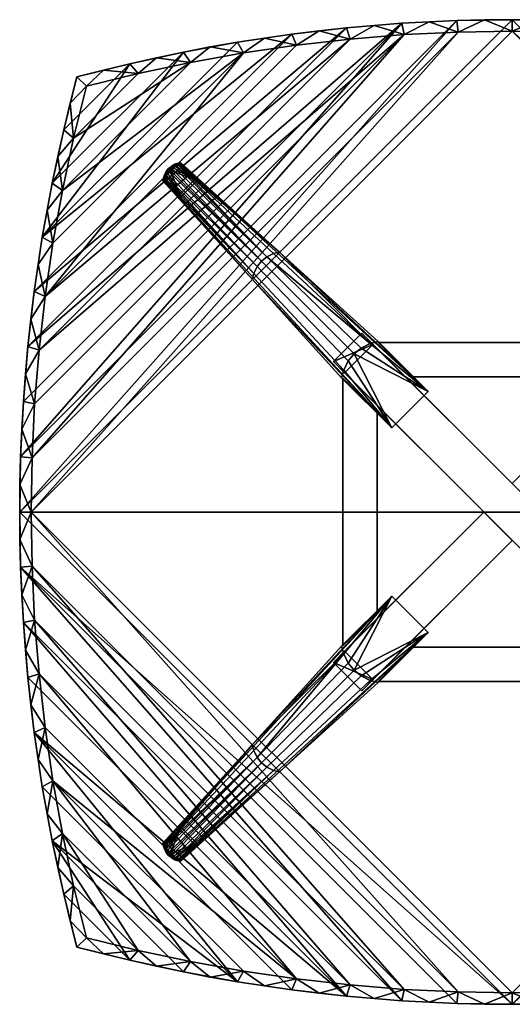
# Model space of a CAD drawing. Header units: millimetres. Extents: x -430 to 430, y -430 to 430.
# Tile 1 of 2: x -430 to 0, y -430 to 430. Entities that reach past the tile are written whole.
import ezdxf

# ---------------------------------------------------------------- set-up
doc = ezdxf.new("R2010")
doc.units = ezdxf.units.MM
doc.header["$MEASUREMENT"] = 0
for name, color, linetype in [('deska', 31, 'Continuous'), ('osy', 6, 'Continuous'), ('podnoz', 31, 'Continuous')]:
    doc.layers.add(name, color=color, linetype=linetype)

msp = doc.modelspace()

# ---------------------------------------------------------------- linework, layer by layer
at = {"layer": 'osy'}
msp.add_lwpolyline([(200, 0), (-200, 0)], dxfattribs=at)

# ---------------------------------------------------------------- meshes
at = {"layer": 'deska'}
mesh = msp.add_polyface(dxfattribs=at)
corners = [(-428.21, 72.44, 1092), (-419.23, 47.25, 1080), (-429.21, 48.31, 1092), (-429.8, 24.16, 1092), (-425.04, 120.6, 1092), (-416.94, 94.42, 1080), (-426.82, 96.54, 1092), (-430, 0, 1092), (-420, 0, 1080), (-422.86, 144.61, 1092), (-413.13, 141.44, 1080), (-420.3, 168.57, 1092), (-417.34, 192.46, 1092), (-407.81, 188.24, 1080), (-413.99, 216.27, 1092), (-429.8, -24.16, 1092), (-410.26, 239.99, 1092), (-400.99, 234.75, 1080), (-406.15, 263.62, 1092), (-392.7, 280.9, 1080), (-401.66, 287.14, 1092), (-382.97, 326.61, 1080), (-396.8, 310.55, 1092), (-391.57, 333.83, 1092), (-385.96, 356.99, 1092), (-401.66, 287.14, 1099), (-396.8, 310.55, 1092), (-401.66, 287.14, 1092), (-406.15, 263.62, 1092), (-391.57, 333.83, 1099), (-391.57, 333.83, 1092), (-410.26, 239.99, 1099), (-410.26, 239.99, 1092), (-413.99, 216.27, 1092), (-417.34, 192.46, 1099), (-417.34, 192.46, 1092), (-422.86, 144.61, 1099), (-420.3, 168.57, 1092), (-422.86, 144.61, 1092), (-425.04, 120.6, 1092), (-426.82, 96.54, 1099), (-426.82, 96.54, 1092), (-428.21, 72.44, 1092), (-429.21, 48.31, 1099), (-429.21, 48.31, 1092), (-430, 0, 1099), (-429.8, 24.16, 1092), (-430, 0, 1092), (-96.54, 426.82, 1099), (-426.82, 96.54, 1099), (-429.21, 48.31, 1099), (-422.86, 144.61, 1099), (-417.34, 192.46, 1099), (-144.62, 422.86, 1099), (-287.14, 401.66, 1099), (-401.66, 287.14, 1099), (-410.26, 239.99, 1099), (-192.46, 417.34, 1099), (-430, 0, 1099), (-48.31, 429.21, 1099), (0, 430, 1099), (-392.7, 280.9, 1080), (-234.75, 400.99, 1080), (-400.99, 234.75, 1080), (-407.81, 188.24, 1080), (-280.9, 392.7, 1080), (-382.97, 326.61, 1080), (-413.13, 141.44, 1080), (-94.42, 416.94, 1080), (-416.94, 94.42, 1080), (-141.44, 413.13, 1080), (-419.23, 47.25, 1080), (-47.25, 419.23, 1080), (-420, 0, 1080), (-188.24, 407.81, 1080), (0, 420, 1080)]
mesh.append_faces([[corners[k] for k in face] for face in [(0, 1, 2, 2), (2, 1, 3, 3), (4, 5, 6, 6), (6, 5, 0, 0), (7, 3, 8, 8), (9, 10, 4, 4), (1, 0, 5, 5), (10, 9, 11, 11), (11, 12, 13, 13), (12, 14, 13, 13), (5, 4, 10, 10), (8, 3, 1, 1), (8, 15, 7, 7), (14, 16, 17, 17), (13, 14, 17, 17), (16, 18, 17, 17), (19, 18, 20, 20), (19, 17, 18, 18), (10, 11, 13, 13), (21, 19, 22, 22), (20, 22, 19, 19), (23, 21, 22, 22), (24, 21, 23, 23), (25, 26, 27, 27), (25, 27, 28, 28), (26, 29, 30, 30), (31, 32, 33, 33), (34, 33, 35, 35), (36, 37, 38, 38), (36, 38, 39, 39), (37, 34, 35, 35), (32, 31, 28, 28), (40, 41, 42, 42), (43, 42, 44, 44), (45, 46, 47, 47), (46, 43, 44, 44), (41, 40, 39, 39), (29, 26, 25, 25), (25, 28, 31, 31), (34, 37, 36, 36), (36, 39, 40, 40), (31, 33, 34, 34), (43, 46, 45, 45), (40, 42, 43, 43), (48, 49, 50, 50), (49, 48, 51, 51), (52, 51, 53, 53), (54, 55, 56, 56), (56, 52, 57, 57), (58, 59, 50, 50), (48, 53, 51, 51), (50, 59, 48, 48), (60, 59, 58, 58), (61, 62, 63, 63), (62, 64, 63, 63), (65, 61, 66, 66), (67, 68, 69, 69), (70, 67, 64, 64), (71, 69, 68, 68), (71, 72, 73, 73), (68, 72, 71, 71), (74, 70, 64, 64), (75, 73, 72, 72)]])
mesh = msp.add_polyface(dxfattribs=at)
corners = [(310.55, 396.8, 1092), (326.61, 382.97, 1080), (280.9, 392.7, 1080), (333.83, 391.57, 1092), (263.62, 406.15, 1092), (287.14, 401.66, 1092), (234.75, 400.99, 1080), (216.27, 413.99, 1092), (188.24, 407.81, 1080), (239.99, 410.26, 1092), (168.57, 420.3, 1092), (141.44, 413.13, 1080), (192.46, 417.34, 1092), (144.62, 422.86, 1092), (72.44, 428.21, 1092), (94.42, 416.94, 1080), (47.25, 419.23, 1080), (120.6, 425.04, 1092), (96.54, 426.82, 1092), (48.31, 429.21, 1092), (0, 420, 1080), (24.16, 429.8, 1092), (0, 430, 1092), (287.14, 401.66, 1099), (310.55, 396.8, 1092), (287.14, 401.66, 1092), (263.62, 406.15, 1092), (333.83, 391.57, 1099), (333.83, 391.57, 1092), (239.99, 410.26, 1099), (239.99, 410.26, 1092), (216.27, 413.99, 1092), (192.46, 417.34, 1099), (192.46, 417.34, 1092), (144.62, 422.86, 1099), (168.57, 420.3, 1092), (144.62, 422.86, 1092), (120.6, 425.04, 1092), (96.54, 426.82, 1099), (96.54, 426.82, 1092), (72.44, 428.21, 1092), (48.31, 429.21, 1099), (48.31, 429.21, 1092), (0, 430, 1099), (24.16, 429.8, 1092), (0, 430, 1092), (-430, 0, 1099), (430, 0, 1099), (0, 430, 1099), (410.26, 239.99, 1099), (287.14, 401.66, 1099), (239.99, 410.26, 1099), (192.46, 417.34, 1099), (96.54, 426.82, 1099), (48.31, 429.21, 1099), (426.82, 96.54, 1099), (144.62, 422.86, 1099), (422.86, 144.61, 1099), (417.34, 192.46, 1099), (429.21, 48.31, 1099), (420, 0, 1080), (-420, 0, 1080), (0, 420, 1080), (94.42, 416.94, 1080), (416.94, 94.42, 1080), (47.25, 419.23, 1080), (141.44, 413.13, 1080), (188.24, 407.81, 1080), (413.13, 141.44, 1080), (280.9, 392.7, 1080), (400.99, 234.75, 1080), (234.75, 400.99, 1080), (326.61, 382.97, 1080), (392.7, 280.9, 1080), (407.81, 188.24, 1080), (419.23, 47.25, 1080)]
mesh.append_faces([[corners[k] for k in face] for face in [(0, 1, 2, 2), (3, 1, 0, 0), (2, 4, 5, 5), (6, 4, 2, 2), (7, 6, 8, 8), (4, 6, 9, 9), (10, 8, 11, 11), (0, 2, 5, 5), (9, 6, 7, 7), (8, 10, 12, 12), (11, 13, 10, 10), (14, 15, 16, 16), (17, 13, 11, 11), (17, 11, 15, 15), (18, 15, 14, 14), (19, 14, 16, 16), (20, 21, 16, 16), (21, 19, 16, 16), (17, 15, 18, 18), (22, 21, 20, 20), (12, 7, 8, 8), (23, 24, 25, 25), (23, 25, 26, 26), (24, 27, 28, 28), (29, 30, 31, 31), (32, 31, 33, 33), (34, 35, 36, 36), (34, 36, 37, 37), (35, 32, 33, 33), (30, 29, 26, 26), (38, 39, 40, 40), (41, 40, 42, 42), (43, 44, 45, 45), (44, 41, 42, 42), (39, 38, 37, 37), (27, 24, 23, 23), (23, 26, 29, 29), (32, 35, 34, 34), (34, 37, 38, 38), (29, 31, 32, 32), (41, 44, 43, 43), (38, 40, 41, 41), (46, 47, 48, 48), (49, 50, 51, 51), (51, 52, 49, 49), (53, 54, 55, 55), (53, 55, 56, 56), (56, 57, 52, 52), (47, 54, 48, 48), (57, 58, 52, 52), (54, 59, 55, 55), (54, 47, 59, 59), (60, 61, 62, 62), (63, 64, 65, 65), (66, 64, 63, 63), (66, 67, 68, 68), (69, 70, 71, 71), (72, 73, 69, 69), (71, 70, 67, 67), (70, 74, 67, 67), (75, 65, 64, 64), (60, 62, 75, 75), (75, 62, 65, 65)]])
mesh = msp.add_polyface(dxfattribs=at)
corners = [(-385.96, 356.99, 1092), (-380, 380, 1092), (-371.83, 371.82, 1080), (-382.97, 326.61, 1080), (-310.55, 396.8, 1092), (-326.61, 382.97, 1080), (-333.83, 391.57, 1092), (-280.9, 392.7, 1080), (-356.99, 385.96, 1092), (-380, 380, 1092), (-371.83, 371.82, 1080), (-263.62, 406.15, 1092), (-234.75, 400.99, 1080), (-188.24, 407.81, 1080), (-216.27, 413.99, 1092), (-239.99, 410.26, 1092), (-287.14, 401.66, 1092), (-47.25, 419.23, 1080), (-94.42, 416.94, 1080), (-72.44, 428.21, 1092), (-141.44, 413.13, 1080), (-120.6, 425.04, 1092), (-192.46, 417.34, 1092), (-168.57, 420.3, 1092), (-24.16, 429.8, 1092), (0, 420, 1080), (-48.31, 429.21, 1092), (-96.54, 426.82, 1092), (-144.62, 422.86, 1092), (0, 430, 1092), (-380, 380, 1099), (-380, 380, 1092), (-385.96, 356.99, 1092), (-391.57, 333.83, 1099), (-391.57, 333.83, 1092), (0, 430, 1099), (0, 430, 1092), (-24.16, 429.8, 1092), (-48.31, 429.21, 1099), (-48.31, 429.21, 1092), (-72.44, 428.21, 1092), (-96.54, 426.82, 1099), (-96.54, 426.82, 1092), (-144.62, 422.86, 1099), (-120.6, 425.04, 1092), (-144.62, 422.86, 1092), (-192.46, 417.34, 1099), (-168.57, 420.3, 1092), (-192.46, 417.34, 1092), (-239.99, 410.26, 1099), (-216.27, 413.99, 1092), (-239.99, 410.26, 1092), (-263.62, 406.15, 1092), (-287.14, 401.66, 1099), (-287.14, 401.66, 1092), (-310.55, 396.8, 1092), (-333.83, 391.57, 1099), (-333.83, 391.57, 1092), (-380, 380, 1099), (-356.99, 385.96, 1092), (-380, 380, 1092), (-391.57, 333.83, 1099), (-401.66, 287.14, 1099), (-333.83, 391.57, 1099), (-287.14, 401.66, 1099), (-410.26, 239.99, 1099), (-239.99, 410.26, 1099), (-380, 380, 1099), (-192.46, 417.34, 1099), (-417.34, 192.46, 1099), (-144.62, 422.86, 1099), (-326.61, 382.97, 1080), (-382.97, 326.61, 1080), (-371.83, 371.82, 1080), (-413.13, 141.44, 1080), (-141.44, 413.13, 1080), (-94.42, 416.94, 1080), (-392.7, 280.9, 1080), (-280.9, 392.7, 1080), (-234.75, 400.99, 1080), (-407.81, 188.24, 1080), (-188.24, 407.81, 1080)]
mesh.append_faces([[corners[k] for k in face] for face in [(0, 1, 2, 2), (0, 2, 3, 3), (4, 5, 6, 6), (7, 5, 4, 4), (8, 6, 5, 5), (9, 8, 10, 10), (5, 10, 8, 8), (11, 12, 7, 7), (13, 12, 14, 14), (14, 12, 15, 15), (4, 16, 7, 7), (16, 11, 7, 7), (11, 15, 12, 12), (17, 18, 19, 19), (18, 20, 21, 21), (13, 14, 22, 22), (23, 13, 22, 22), (23, 20, 13, 13), (24, 25, 17, 17), (17, 19, 26, 26), (27, 19, 18, 18), (28, 20, 23, 23), (21, 20, 28, 28), (18, 21, 27, 27), (24, 17, 26, 26), (24, 29, 25, 25), (30, 31, 32, 32), (33, 32, 34, 34), (30, 32, 33, 33), (35, 36, 37, 37), (38, 39, 40, 40), (41, 40, 42, 42), (43, 44, 45, 45), (46, 47, 48, 48), (47, 43, 45, 45), (44, 41, 42, 42), (39, 38, 37, 37), (35, 37, 38, 38), (41, 44, 43, 43), (43, 47, 46, 46), (38, 40, 41, 41), (49, 50, 51, 51), (49, 51, 52, 52), (53, 54, 55, 55), (56, 55, 57, 57), (54, 53, 52, 52), (49, 52, 53, 53), (53, 55, 56, 56), (58, 59, 60, 60), (56, 57, 59, 58), (46, 50, 49, 49), (50, 46, 48, 48), (61, 62, 63, 63), (62, 64, 63, 63), (65, 66, 64, 64), (63, 67, 61, 61), (66, 65, 68, 68), (68, 69, 70, 70), (71, 72, 73, 73), (74, 75, 76, 76), (77, 78, 79, 79), (80, 79, 81, 81), (71, 78, 72, 72)]])
mesh = msp.add_polyface(dxfattribs=at)
corners = [(-425.04, -120.6, 1092), (-426.82, -96.54, 1092), (-416.94, -94.42, 1080), (-428.21, -72.44, 1092), (-429.21, -48.31, 1092), (-429.8, -24.16, 1092), (-419.23, -47.25, 1080), (-413.13, -141.44, 1080), (-422.86, -144.61, 1092), (-420.3, -168.57, 1092), (-407.81, -188.24, 1080), (-417.34, -192.46, 1092), (-413.99, -216.27, 1092), (-420, 0, 1080), (-406.15, -263.62, 1092), (-400.99, -234.75, 1080), (-392.7, -280.9, 1080), (-401.66, -287.14, 1092), (-410.26, -239.99, 1092), (-396.8, -310.55, 1092), (-371.83, -371.82, 1080), (-380, -380, 1092), (-385.96, -356.99, 1092), (-382.97, -326.61, 1080), (-391.57, -333.83, 1092), (-356.99, -385.96, 1092), (-326.61, -382.97, 1080), (-333.83, -391.57, 1092), (-380, -380, 1092), (-371.83, -371.82, 1080), (-380, -380, 1099), (-380, -380, 1092), (-356.99, -385.96, 1092), (-333.83, -391.57, 1099), (-333.83, -391.57, 1092), (-430, 0, 1099), (-430, 0, 1092), (-429.8, -24.16, 1092), (-429.21, -48.31, 1099), (-429.21, -48.31, 1092), (-428.21, -72.44, 1092), (-426.82, -96.54, 1099), (-426.82, -96.54, 1092), (-422.86, -144.61, 1099), (-425.04, -120.6, 1092), (-422.86, -144.61, 1092), (-417.34, -192.46, 1099), (-420.3, -168.57, 1092), (-417.34, -192.46, 1092), (-410.26, -239.99, 1099), (-413.99, -216.27, 1092), (-410.26, -239.99, 1092), (-406.15, -263.62, 1092), (-401.66, -287.14, 1099), (-401.66, -287.14, 1092), (-396.8, -310.55, 1092), (-391.57, -333.83, 1099), (-391.57, -333.83, 1092), (-380, -380, 1099), (-385.96, -356.99, 1092), (-380, -380, 1092), (-333.83, -391.57, 1099), (-401.66, -287.14, 1099), (-391.57, -333.83, 1099), (-426.82, -96.54, 1099), (-96.54, -426.82, 1099), (-429.21, -48.31, 1099), (-144.62, -422.86, 1099), (-422.86, -144.61, 1099), (-417.34, -192.46, 1099), (-380, -380, 1099), (-416.94, -94.42, 1080), (-141.44, -413.13, 1080), (-413.13, -141.44, 1080), (-188.24, -407.81, 1080), (-400.99, -234.75, 1080), (-407.81, -188.24, 1080), (-280.9, -392.7, 1080), (-392.7, -280.9, 1080), (-326.61, -382.97, 1080), (-382.97, -326.61, 1080), (-371.83, -371.82, 1080)]
mesh.append_faces([[corners[k] for k in face] for face in [(0, 1, 2, 2), (2, 1, 3, 3), (4, 5, 6, 6), (4, 6, 3, 3), (0, 7, 8, 8), (9, 7, 10, 10), (9, 10, 11, 11), (2, 3, 6, 6), (7, 0, 2, 2), (10, 12, 11, 11), (7, 9, 8, 8), (13, 6, 5, 5), (14, 15, 16, 16), (14, 16, 17, 17), (12, 10, 15, 15), (14, 18, 15, 15), (16, 19, 17, 17), (20, 21, 22, 22), (23, 20, 22, 22), (19, 16, 23, 23), (22, 24, 23, 23), (24, 19, 23, 23), (15, 18, 12, 12), (25, 26, 27, 27), (25, 28, 29, 29), (25, 29, 26, 26), (30, 31, 32, 32), (33, 32, 34, 34), (30, 32, 33, 33), (35, 36, 37, 37), (38, 39, 40, 40), (41, 40, 42, 42), (43, 44, 45, 45), (46, 47, 48, 48), (47, 43, 45, 45), (44, 41, 42, 42), (39, 38, 37, 37), (35, 37, 38, 38), (41, 44, 43, 43), (43, 47, 46, 46), (38, 40, 41, 41), (49, 50, 51, 51), (49, 51, 52, 52), (53, 54, 55, 55), (56, 55, 57, 57), (54, 53, 52, 52), (49, 52, 53, 53), (53, 55, 56, 56), (58, 59, 60, 60), (59, 58, 56, 56), (59, 56, 57, 57), (46, 50, 49, 49), (50, 46, 48, 48), (61, 62, 63, 63), (64, 65, 66, 66), (67, 68, 69, 69), (68, 67, 64, 64), (61, 63, 70, 70), (71, 72, 73, 73), (74, 75, 76, 76), (75, 77, 78, 78), (78, 79, 80, 80), (79, 81, 80, 80)]])
mesh = msp.add_polyface(dxfattribs=at)
corners = [(-48.31, -429.21, 1092), (-72.44, -428.21, 1092), (-47.25, -419.23, 1080), (-24.16, -429.8, 1092), (-96.54, -426.82, 1092), (-94.42, -416.94, 1080), (-120.6, -425.04, 1092), (0, -420, 1080), (0, -430, 1092), (-144.62, -422.86, 1092), (-141.44, -413.13, 1080), (-168.57, -420.3, 1092), (-188.24, -407.81, 1080), (-192.46, -417.34, 1092), (-216.27, -413.99, 1092), (-239.99, -410.26, 1092), (-234.75, -400.99, 1080), (-263.62, -406.15, 1092), (-280.9, -392.7, 1080), (-287.14, -401.66, 1092), (-326.61, -382.97, 1080), (-310.55, -396.8, 1092), (-333.83, -391.57, 1092), (-287.14, -401.66, 1099), (-310.55, -396.8, 1092), (-287.14, -401.66, 1092), (-263.62, -406.15, 1092), (-333.83, -391.57, 1099), (-333.83, -391.57, 1092), (-239.99, -410.26, 1099), (-239.99, -410.26, 1092), (-216.27, -413.99, 1092), (-192.46, -417.34, 1099), (-192.46, -417.34, 1092), (-144.62, -422.86, 1099), (-168.57, -420.3, 1092), (-144.62, -422.86, 1092), (-120.6, -425.04, 1092), (-96.54, -426.82, 1099), (-96.54, -426.82, 1092), (-72.44, -428.21, 1092), (-48.31, -429.21, 1099), (-48.31, -429.21, 1092), (0, -430, 1099), (-24.16, -429.8, 1092), (0, -430, 1092), (-417.34, -192.46, 1099), (-410.26, -239.99, 1099), (-239.99, -410.26, 1099), (-401.66, -287.14, 1099), (-429.21, -48.31, 1099), (-96.54, -426.82, 1099), (-48.31, -429.21, 1099), (0, -430, 1099), (-426.82, -96.54, 1099), (-144.62, -422.86, 1099), (-287.14, -401.66, 1099), (-192.46, -417.34, 1099), (-333.83, -391.57, 1099), (-430, 0, 1099), (430, 0, 1099), (-94.42, -416.94, 1080), (-416.94, -94.42, 1080), (-419.23, -47.25, 1080), (-407.81, -188.24, 1080), (-413.13, -141.44, 1080), (-188.24, -407.81, 1080), (-420, 0, 1080), (-47.25, -419.23, 1080), (-392.7, -280.9, 1080), (-280.9, -392.7, 1080), (-326.61, -382.97, 1080), (-400.99, -234.75, 1080), (-234.75, -400.99, 1080), (-141.44, -413.13, 1080), (0, -420, 1080)]
mesh.append_faces([[corners[k] for k in face] for face in [(0, 1, 2, 2), (0, 2, 3, 3), (4, 5, 1, 1), (5, 4, 6, 6), (7, 8, 3, 3), (9, 10, 6, 6), (2, 1, 5, 5), (10, 9, 11, 11), (12, 11, 13, 13), (14, 12, 13, 13), (5, 6, 10, 10), (7, 3, 2, 2), (14, 15, 16, 16), (12, 14, 16, 16), (15, 17, 16, 16), (18, 17, 19, 19), (18, 16, 17, 17), (10, 11, 12, 12), (20, 18, 21, 21), (19, 21, 18, 18), (22, 20, 21, 21), (23, 24, 25, 25), (23, 25, 26, 26), (24, 27, 28, 28), (29, 30, 31, 31), (32, 31, 33, 33), (34, 35, 36, 36), (34, 36, 37, 37), (35, 32, 33, 33), (30, 29, 26, 26), (38, 39, 40, 40), (41, 40, 42, 42), (43, 44, 45, 45), (44, 41, 42, 42), (39, 38, 37, 37), (27, 24, 23, 23), (23, 26, 29, 29), (32, 35, 34, 34), (34, 37, 38, 38), (29, 31, 32, 32), (41, 44, 43, 43), (38, 40, 41, 41), (46, 47, 48, 48), (47, 49, 48, 48), (50, 51, 52, 52), (52, 53, 50, 50), (54, 55, 51, 51), (49, 56, 48, 48), (57, 55, 46, 46), (46, 48, 57, 57), (49, 58, 56, 56), (59, 50, 53, 53), (60, 59, 53, 53), (61, 62, 63, 63), (64, 65, 66, 66), (63, 67, 68, 68), (69, 70, 71, 71), (72, 73, 70, 70), (72, 66, 73, 73), (62, 61, 74, 74), (65, 74, 66, 66), (68, 61, 63, 63), (75, 68, 67, 67)]])
mesh = msp.add_polyface(dxfattribs=at)
corners = [(72.44, -428.21, 1092), (94.42, -416.94, 1080), (96.54, -426.82, 1092), (120.6, -425.04, 1092), (48.31, -429.21, 1092), (47.25, -419.23, 1080), (24.16, -429.8, 1092), (141.44, -413.13, 1080), (144.62, -422.86, 1092), (168.57, -420.3, 1092), (188.24, -407.81, 1080), (192.46, -417.34, 1092), (216.27, -413.99, 1092), (0, -420, 1080), (0, -430, 1092), (263.62, -406.15, 1092), (234.75, -400.99, 1080), (280.9, -392.7, 1080), (287.14, -401.66, 1092), (239.99, -410.26, 1092), (310.55, -396.8, 1092), (326.61, -382.97, 1080), (356.99, -385.96, 1092), (333.83, -391.57, 1092), (0, -430, 1099), (0, -430, 1092), (24.16, -429.8, 1092), (48.31, -429.21, 1099), (48.31, -429.21, 1092), (72.44, -428.21, 1092), (96.54, -426.82, 1099), (96.54, -426.82, 1092), (144.62, -422.86, 1099), (120.6, -425.04, 1092), (144.62, -422.86, 1092), (192.46, -417.34, 1099), (168.57, -420.3, 1092), (192.46, -417.34, 1092), (239.99, -410.26, 1099), (216.27, -413.99, 1092), (239.99, -410.26, 1092), (263.62, -406.15, 1092), (287.14, -401.66, 1099), (287.14, -401.66, 1092), (310.55, -396.8, 1092), (333.83, -391.57, 1099), (333.83, -391.57, 1092), (356.99, -385.96, 1092), (48.31, -429.21, 1099), (96.54, -426.82, 1099), (429.21, -48.31, 1099), (422.86, -144.61, 1099), (144.62, -422.86, 1099), (192.46, -417.34, 1099), (239.99, -410.26, 1099), (287.14, -401.66, 1099), (410.26, -239.99, 1099), (391.57, -333.83, 1099), (333.83, -391.57, 1099), (0, -430, 1099), (430, 0, 1099), (426.82, -96.54, 1099), (401.66, -287.14, 1099), (-420, 0, 1080), (420, 0, 1080), (0, -420, 1080), (400.99, -234.75, 1080), (280.9, -392.7, 1080), (234.75, -400.99, 1080), (188.24, -407.81, 1080), (47.25, -419.23, 1080), (416.94, -94.42, 1080), (94.42, -416.94, 1080), (141.44, -413.13, 1080), (413.13, -141.44, 1080), (407.81, -188.24, 1080), (419.23, -47.25, 1080)]
mesh.append_faces([[corners[k] for k in face] for face in [(0, 1, 2, 2), (1, 3, 2, 2), (0, 4, 5, 5), (5, 4, 6, 6), (7, 8, 3, 3), (9, 7, 10, 10), (9, 10, 11, 11), (1, 0, 5, 5), (7, 3, 1, 1), (10, 12, 11, 11), (7, 9, 8, 8), (13, 5, 6, 6), (13, 6, 14, 14), (15, 16, 17, 17), (15, 17, 18, 18), (12, 10, 16, 16), (15, 19, 16, 16), (17, 20, 18, 18), (20, 17, 21, 21), (22, 23, 21, 21), (23, 20, 21, 21), (16, 19, 12, 12), (24, 25, 26, 26), (27, 28, 29, 29), (30, 29, 31, 31), (32, 33, 34, 34), (35, 36, 37, 37), (36, 32, 34, 34), (33, 30, 31, 31), (28, 27, 26, 26), (24, 26, 27, 27), (30, 33, 32, 32), (32, 36, 35, 35), (27, 29, 30, 30), (38, 39, 40, 40), (38, 40, 41, 41), (42, 43, 44, 44), (45, 44, 46, 46), (43, 42, 41, 41), (38, 41, 42, 42), (42, 44, 45, 45), (47, 45, 46, 46), (35, 37, 39, 38), (48, 49, 50, 50), (51, 49, 52, 52), (51, 52, 53, 53), (54, 55, 56, 56), (57, 55, 58, 58), (53, 54, 56, 56), (59, 50, 60, 60), (49, 51, 61, 61), (57, 62, 55, 55), (50, 59, 48, 48), (63, 64, 65, 65), (66, 67, 68, 68), (68, 69, 66, 66), (70, 71, 72, 72), (73, 72, 74, 74), (75, 69, 73, 73), (64, 70, 65, 65), (72, 71, 74, 74), (70, 76, 71, 71), (70, 64, 76, 76)]])
at = {"layer": 'podnoz'}
mesh = msp.add_polyface(dxfattribs=at)
corners = [(-277.36, 290.09), (-298.57, 298.58), (-296.04, 300.62), (-300.62, 296.04), (-290.09, 277.36), (-293.9, 301.77), (-290.11, 302.84), (-302.84, 290.11), (-301.77, 293.9), (-291.12, 304.69, 2), (-294.01, 302.8, 1), (-292.82, 304.28, 2), (-296.88, 302.46, 2), (-294.48, 303.69, 2), (-299.28, 299.28, 1), (-299.99, 299.99, 2), (-298.5, 301.31, 2), (-296.43, 301.56, 1), (-289.75, 303.89, 1), (-289.38, 304.94, 2), (-301.55, 296.43, 1), (-302.46, 296.87, 2), (-301.31, 298.5, 2), (-302.8, 294.01, 1), (-304.28, 292.82, 2), (-303.69, 294.48, 2), (-304.69, 291.12, 2), (-303.89, 289.74, 1), (-304.94, 289.38, 2), (-290.11, 302.84), (-293.9, 301.77), (-296.04, 300.62), (-298.57, 298.58), (-301.77, 293.9), (-302.84, 290.11), (-300.62, 296.04), (-303.89, 289.74, 1), (-302.84, 290.11), (-290.09, 277.36), (-304.94, 289.38, 2), (-290.09, 274.53, 2), (-289.75, 303.89, 1), (-277.36, 290.09), (-290.11, 302.84), (-274.53, 290.09, 2), (-289.38, 304.94, 2), (-290.09, 277.36), (-277.36, 290.09), (-274.53, 290.09, 2), (-290.09, 274.53, 2), (-291.12, 304.69, 2), (-292.82, 304.28, 2), (-203.31, 227, 541), (-304.69, 291.12, 2), (-225.72, 208.41, 541), (-304.28, 292.82, 2), (-222.79, 214.4, 541), (-302.46, 296.87, 2), (-303.69, 294.48, 2), (-226.99, 203.31, 541), (-304.94, 289.38, 2), (-289.38, 304.94, 2), (-203.31, 227, 541), (-274.53, 290.09, 2), (-289.38, 304.94, 2), (-214.4, 222.79, 541), (-208.43, 225.74, 540.9)]
mesh.append_faces([[corners[k] for k in face] for face in [(0, 1, 2, 2), (3, 1, 4, 4), (0, 5, 6, 6), (0, 4, 1, 1), (7, 8, 4, 4), (4, 8, 3, 3), (5, 0, 2, 2), (9, 10, 11, 11), (10, 12, 13, 13), (10, 13, 11, 11), (14, 15, 16, 16), (12, 17, 16, 16), (18, 9, 19, 19), (20, 21, 22, 22), (23, 24, 25, 25), (25, 21, 20, 23), (24, 23, 26, 26), (26, 27, 28, 28), (15, 14, 22, 22), (9, 18, 10, 10), (10, 18, 29, 30), (17, 10, 30, 31), (12, 10, 17, 17), (14, 17, 31, 32), (16, 17, 14, 14), (26, 23, 27, 27), (27, 23, 33, 34), (23, 20, 35, 33), (32, 35, 20, 14), (22, 14, 20, 20), (36, 37, 38, 38), (39, 36, 40, 40), (38, 40, 36, 36), (41, 42, 43, 43), (44, 41, 45, 45), (42, 41, 44, 44), (46, 47, 48, 49), (50, 51, 52, 52), (53, 54, 55, 55), (56, 57, 58, 58), (59, 53, 60, 60), (61, 50, 52, 52), (62, 63, 64, 64), (65, 66, 51, 51)]])
mesh = msp.add_polyface(dxfattribs=at)
corners = [(-156.11, 131.36, 776), (-146.44, 121.69, 830), (-121.69, 146.44, 830), (-131.36, 156.11, 776), (121.69, -146.44, 830), (-146.44, 121.69, 830), (-156.11, 131.36, 776), (131.36, -156.11, 776), (-146.44, 121.69, 830), (121.69, -146.44, 830), (146.44, -121.69, 830), (-121.69, 146.44, 830), (-156.11, 131.36, 776), (-131.36, 156.11, 776), (156.11, -131.36, 776), (131.36, -156.11, 776), (-87, 118, 1026), (-116.18, 148, 1080), (-117, 148, 1026), (-86.18, 118, 1080), (-118, 86.99, 1026), (-148, 116.99, 1026), (-148, 116.18, 1080), (-118, 86.18, 1080), (-148, -116.18, 1080), (-148, 116.18, 1080), (-148, 116.99, 1026), (-148, -116.99, 1026), (-118, -86.99, 1026), (-118, 86.99, 1026), (-118, 86.18, 1080), (-118, -86.18, 1080), (-118, 86.18, 1080), (-148, 116.18, 1080), (-148, -116.18, 1080), (-118, -86.18, 1080), (-118, 86.99, 1026), (-118, -86.99, 1026), (-148, -116.99, 1026), (-148, 116.99, 1026), (-73.39, 105.21, 1080), (-131.93, 143.13, 1080), (-138.09, 138.09, 1080), (-143.13, 131.93, 1080), (-105.21, 73.39, 1080), (-117.23, 149.05, 1080), (-124, 147.17, 1080), (-149.05, 117.23, 1080), (-147.17, 124, 1080), (-203.31, 227, 541), (-124, 147.17, 1080), (-117.23, 149.05, 1080), (-131.93, 143.13, 1080), (-214.4, 222.79, 541), (-219.04, 219.04, 541), (-138.09, 138.09, 1080), (-149.05, 117.23, 1080), (-147.17, 124, 1080), (-225.72, 208.41, 541), (-226.99, 203.31, 541), (-143.13, 131.93, 1080), (-222.79, 214.4, 541), (-301.31, 298.5, 2), (-302.46, 296.87, 2), (-303.69, 294.48, 2), (-296.88, 302.46, 2), (-298.5, 301.31, 2), (-294.48, 303.69, 2), (-292.82, 304.28, 2), (-299.99, 299.99, 2), (-304.69, 291.12, 2), (-304.28, 292.82, 2), (-226.99, 203.31, 541), (-304.94, 289.38, 2), (-290.09, 274.53, 2), (-149.05, 117.23, 1080), (-105.21, 73.39, 1080), (-73.39, 105.21, 1080), (-203.31, 227, 541), (-117.23, 149.05, 1080), (-274.53, 290.09, 2), (-290.09, 274.53, 2), (-274.53, 290.09, 2), (-73.39, 105.21, 1080), (-105.21, 73.39, 1080), (-208.43, 225.74, 540.9)]
mesh.append_faces([[corners[k] for k in face] for face in [(0, 1, 2, 2), (2, 3, 0, 0), (4, 5, 6, 7), (8, 9, 10, 11), (12, 13, 14, 15), (16, 17, 18, 18), (17, 16, 19, 19), (20, 21, 22, 22), (22, 23, 20, 20), (24, 25, 26, 27), (28, 29, 30, 31), (32, 33, 34, 35), (36, 37, 38, 39), (40, 41, 42, 42), (43, 44, 42, 42), (40, 45, 46, 46), (40, 42, 44, 44), (47, 44, 48, 48), (44, 43, 48, 48), (46, 41, 40, 40), (49, 50, 51, 51), (52, 50, 53, 53), (53, 54, 55, 52), (56, 57, 58, 59), (57, 60, 61, 58), (54, 61, 60, 55), (61, 54, 62, 63), (64, 58, 61, 61), (54, 53, 65, 66), (67, 65, 53, 53), (68, 67, 53, 53), (69, 62, 54, 54), (66, 69, 54, 54), (58, 70, 59, 59), (64, 71, 58, 58), (72, 73, 74, 74), (75, 72, 76, 76), (74, 76, 72, 72), (77, 78, 79, 79), (80, 78, 77, 77), (81, 82, 83, 84), (49, 85, 50, 50), (49, 68, 85, 85), (53, 50, 85, 85)]])
mesh = msp.add_polyface(dxfattribs=at)
corners = [(146.44, 121.69, 830), (156.11, 131.36, 776), (131.36, 156.11, 776), (121.69, 146.44, 830), (0, 24.75, 830), (121.69, 146.44, 830), (131.36, 156.11, 776), (0, 24.75, 776), (24.75, 0, 776), (0, 24.75, 776), (131.36, 156.11, 776), (156.11, 131.36, 776), (24.75, 0, 776), (156.11, 131.36, 776), (146.44, 121.69, 830), (24.75, 0, 830), (24.75, 0, 830), (146.44, 121.69, 830), (121.69, 146.44, 830), (0, 24.75, 830), (117, 148, 1026), (116.18, 148, 1080), (86.18, 118, 1080), (87, 118, 1026), (116.18, 148, 1080), (117, 148, 1026), (-117, 148, 1026), (-116.18, 148, 1080), (87, 118, 1026), (86.18, 118, 1080), (-86.18, 118, 1080), (-87, 118, 1026), (-86.18, 118, 1080), (86.18, 118, 1080), (116.18, 148, 1080), (-116.18, 148, 1080), (-87, 118, 1026), (-117, 148, 1026), (117, 148, 1026), (87, 118, 1026), (118, 86.99, 1026), (148, 116.18, 1080), (148, 116.99, 1026), (118, 86.18, 1080), (105.21, 73.39, 1080), (143.13, 131.93, 1080), (138.09, 138.09, 1080), (131.93, 143.13, 1080), (73.39, 105.21, 1080), (149.05, 117.23, 1080), (147.17, 124, 1080), (117.23, 149.05, 1080), (124, 147.17, 1080), (227, 203.31, 541), (147.17, 124, 1080), (149.05, 117.23, 1080), (143.13, 131.93, 1080), (222.79, 214.4, 541), (219.04, 219.04, 541), (138.09, 138.09, 1080), (117.23, 149.05, 1080), (124, 147.17, 1080), (208.41, 225.72, 541), (203.31, 226.99, 541), (131.93, 143.13, 1080), (214.4, 222.79, 541), (298.5, 301.31, 2), (296.87, 302.46, 2), (294.48, 303.69, 2), (302.46, 296.88, 2), (301.31, 298.5, 2), (303.69, 294.48, 2), (304.28, 292.82, 2), (299.99, 299.99, 2), (291.12, 304.69, 2), (292.82, 304.28, 2), (203.31, 226.99, 541), (289.38, 304.94, 2), (274.53, 290.09, 2), (117.23, 149.05, 1080), (73.39, 105.21, 1080), (105.21, 73.39, 1080), (227, 203.31, 541), (149.05, 117.23, 1080), (290.09, 274.53, 2), (274.53, 290.09, 2), (290.09, 274.53, 2), (105.21, 73.39, 1080), (73.39, 105.21, 1080), (225.74, 208.43, 540.9)]
mesh.append_faces([[corners[k] for k in face] for face in [(0, 1, 2, 2), (2, 3, 0, 0), (4, 5, 6, 7), (8, 9, 10, 11), (12, 13, 14, 15), (16, 17, 18, 19), (20, 21, 22, 23), (24, 25, 26, 27), (28, 29, 30, 31), (32, 33, 34, 35), (36, 37, 38, 39), (40, 41, 42, 42), (41, 40, 43, 43), (44, 45, 46, 46), (47, 48, 46, 46), (44, 49, 50, 50), (44, 46, 48, 48), (51, 48, 52, 52), (48, 47, 52, 52), (50, 45, 44, 44), (53, 54, 55, 55), (56, 54, 57, 57), (57, 58, 59, 56), (60, 61, 62, 63), (61, 64, 65, 62), (58, 65, 64, 59), (65, 58, 66, 67), (68, 62, 65, 65), (58, 57, 69, 70), (71, 69, 57, 57), (72, 71, 57, 57), (73, 66, 58, 58), (70, 73, 58, 58), (62, 74, 63, 63), (68, 75, 62, 62), (76, 77, 78, 78), (79, 76, 80, 80), (78, 80, 76, 76), (81, 82, 83, 83), (84, 82, 81, 81), (85, 86, 87, 88), (53, 89, 54, 54), (53, 72, 89, 89), (57, 54, 89, 89)]])
mesh = msp.add_polyface(dxfattribs=at)
corners = [(73.39, -105.21, 1080), (131.93, -143.13, 1080), (138.09, -138.09, 1080), (143.13, -131.93, 1080), (105.21, -73.39, 1080), (117.23, -149.05, 1080), (124, -147.17, 1080), (149.05, -117.23, 1080), (147.17, -124, 1080), (203.31, -227, 541), (124, -147.17, 1080), (117.23, -149.05, 1080), (131.93, -143.13, 1080), (214.4, -222.79, 541), (219.04, -219.04, 541), (138.09, -138.09, 1080), (149.05, -117.23, 1080), (147.17, -124, 1080), (225.72, -208.41, 541), (226.99, -203.31, 541), (143.13, -131.93, 1080), (222.79, -214.4, 541), (301.31, -298.5, 2), (302.46, -296.87, 2), (303.69, -294.48, 2), (296.88, -302.46, 2), (298.5, -301.31, 2), (294.48, -303.69, 2), (292.82, -304.28, 2), (299.99, -299.99, 2), (304.69, -291.12, 2), (304.28, -292.82, 2), (226.99, -203.31, 541), (304.94, -289.38, 2), (290.09, -274.53, 2), (149.05, -117.23, 1080), (105.21, -73.39, 1080), (73.39, -105.21, 1080), (203.31, -227, 541), (117.23, -149.05, 1080), (274.53, -290.09, 2), (290.09, -274.53, 2), (274.53, -290.09, 2), (73.39, -105.21, 1080), (105.21, -73.39, 1080), (208.43, -225.74, 540.9), (0, 24.75, 776), (24.75, 0, 776), (24.75, 0, 830), (0, 24.75, 830), (121.69, -146.44, 830), (131.36, -156.11, 776), (156.11, -131.36, 776), (146.44, -121.69, 830), (156.11, -131.36, 776), (-131.36, 156.11, 776), (-121.69, 146.44, 830), (146.44, -121.69, 830), (117, -148, 1026), (87, -118, 1026), (86.18, -118, 1080), (116.18, -148, 1080), (-86.18, -118, 1080), (-116.18, -148, 1080), (116.18, -148, 1080), (86.18, -118, 1080), (-87, -118, 1026), (87, -118, 1026), (117, -148, 1026), (-117, -148, 1026), (148, -116.99, 1026), (148, -116.18, 1080), (118, -86.18, 1080), (118, -86.99, 1026), (148, -116.18, 1080), (148, -116.99, 1026), (148, 116.99, 1026), (148, 116.18, 1080), (118, -86.99, 1026), (118, -86.18, 1080), (118, 86.18, 1080), (118, 86.99, 1026), (118, 86.18, 1080), (118, -86.18, 1080), (148, -116.18, 1080), (148, 116.18, 1080), (118, 86.99, 1026), (148, 116.99, 1026), (148, -116.99, 1026), (118, -86.99, 1026)]
mesh.append_faces([[corners[k] for k in face] for face in [(0, 1, 2, 2), (3, 4, 2, 2), (0, 5, 6, 6), (0, 2, 4, 4), (7, 4, 8, 8), (4, 3, 8, 8), (6, 1, 0, 0), (9, 10, 11, 11), (12, 10, 13, 13), (13, 14, 15, 12), (16, 17, 18, 19), (17, 20, 21, 18), (14, 21, 20, 15), (21, 14, 22, 23), (24, 18, 21, 21), (14, 13, 25, 26), (27, 25, 13, 13), (28, 27, 13, 13), (29, 22, 14, 14), (26, 29, 14, 14), (18, 30, 19, 19), (24, 31, 18, 18), (32, 33, 34, 34), (35, 32, 36, 36), (34, 36, 32, 32), (37, 38, 39, 39), (40, 38, 37, 37), (41, 42, 43, 44), (9, 45, 10, 10), (9, 28, 45, 45), (13, 10, 45, 45), (13, 45, 28, 28), (46, 47, 48, 49), (50, 51, 52, 52), (52, 53, 50, 50), (54, 55, 56, 57), (58, 59, 60, 61), (62, 63, 64, 65), (66, 67, 68, 69), (70, 71, 72, 73), (74, 75, 76, 77), (78, 79, 80, 81), (82, 83, 84, 85), (86, 87, 88, 89)]])
mesh = msp.add_polyface(dxfattribs=at)
corners = [(-24.75, 0, 830), (0, -24.75, 830), (0, -24.75, 776), (-24.75, 0, 776), (-156.11, -131.36, 776), (-121.69, -146.44, 830), (-146.44, -121.69, 830), (-131.36, -156.11, 776), (0, -24.75, 830), (-121.69, -146.44, 830), (-131.36, -156.11, 776), (0, -24.75, 776), (-121.69, -146.44, 830), (0, -24.75, 830), (-24.75, 0, 830), (-146.44, -121.69, 830), (-24.75, 0, 776), (-156.11, -131.36, 776), (-146.44, -121.69, 830), (-24.75, 0, 830), (-131.36, -156.11, 776), (-156.11, -131.36, 776), (-24.75, 0, 776), (0, -24.75, 776), (-87, -118, 1026), (-117, -148, 1026), (-116.18, -148, 1080), (-86.18, -118, 1080), (116.18, -148, 1080), (-116.18, -148, 1080), (-117, -148, 1026), (117, -148, 1026), (87, -118, 1026), (-87, -118, 1026), (-86.18, -118, 1080), (86.18, -118, 1080), (-148, -116.99, 1026), (-118, -86.99, 1026), (-118, -86.18, 1080), (-148, -116.18, 1080), (-105.21, -73.39, 1080), (-143.13, -131.93, 1080), (-138.09, -138.09, 1080), (-131.93, -143.13, 1080), (-73.39, -105.21, 1080), (-149.05, -117.23, 1080), (-147.17, -124, 1080), (-117.23, -149.05, 1080), (-124, -147.17, 1080), (-227, -203.31, 541), (-147.17, -124, 1080), (-149.05, -117.23, 1080), (-143.13, -131.93, 1080), (-222.79, -214.4, 541), (-219.04, -219.04, 541), (-138.09, -138.09, 1080), (-117.23, -149.05, 1080), (-124, -147.17, 1080), (-208.41, -225.72, 541), (-203.31, -226.99, 541), (-131.93, -143.13, 1080), (-214.4, -222.79, 541), (-298.5, -301.31, 2), (-296.87, -302.46, 2), (-294.48, -303.69, 2), (-302.46, -296.88, 2), (-301.31, -298.5, 2), (-303.69, -294.48, 2), (-304.28, -292.82, 2), (-299.99, -299.99, 2), (-291.12, -304.69, 2), (-292.82, -304.28, 2), (-203.31, -226.99, 541), (-289.38, -304.94, 2), (-274.53, -290.09, 2), (-117.23, -149.05, 1080), (-73.39, -105.21, 1080), (-105.21, -73.39, 1080), (-227, -203.31, 541), (-149.05, -117.23, 1080), (-290.09, -274.53, 2), (-274.53, -290.09, 2), (-290.09, -274.53, 2), (-105.21, -73.39, 1080), (-73.39, -105.21, 1080), (-225.74, -208.43, 540.9)]
mesh.append_faces([[corners[k] for k in face] for face in [(0, 1, 2, 3), (4, 5, 6, 6), (5, 4, 7, 7), (8, 9, 10, 11), (12, 13, 14, 15), (16, 17, 18, 19), (20, 21, 22, 23), (24, 25, 26, 26), (26, 27, 24, 24), (28, 29, 30, 31), (32, 33, 34, 35), (36, 37, 38, 39), (40, 41, 42, 42), (43, 44, 42, 42), (40, 45, 46, 46), (40, 42, 44, 44), (47, 44, 48, 48), (44, 43, 48, 48), (46, 41, 40, 40), (49, 50, 51, 51), (52, 50, 53, 53), (53, 54, 55, 52), (56, 57, 58, 59), (57, 60, 61, 58), (54, 61, 60, 55), (61, 54, 62, 63), (64, 58, 61, 61), (54, 53, 65, 66), (67, 65, 53, 53), (68, 67, 53, 53), (69, 62, 54, 54), (66, 69, 54, 54), (58, 70, 59, 59), (64, 71, 58, 58), (72, 73, 74, 74), (75, 72, 76, 76), (74, 76, 72, 72), (77, 78, 79, 79), (80, 78, 77, 77), (81, 82, 83, 84), (49, 85, 50, 50), (49, 68, 85, 85), (53, 50, 85, 85), (53, 85, 68, 68)]])
mesh = msp.add_polyface(dxfattribs=at)
corners = [(-290.09, -277.36), (-298.58, -298.57), (-300.62, -296.04), (-296.04, -300.62), (-277.36, -290.09), (-301.77, -293.9), (-302.84, -290.11), (-290.11, -302.84), (-293.9, -301.77), (-304.69, -291.12, 2), (-302.8, -294.01, 1), (-304.28, -292.82, 2), (-302.46, -296.88, 2), (-303.69, -294.48, 2), (-299.28, -299.28, 1), (-299.99, -299.99, 2), (-301.31, -298.5, 2), (-301.56, -296.43, 1), (-303.89, -289.75, 1), (-304.94, -289.38, 2), (-296.43, -301.55, 1), (-296.87, -302.46, 2), (-298.5, -301.31, 2), (-294.01, -302.8, 1), (-292.82, -304.28, 2), (-294.48, -303.69, 2), (-291.12, -304.69, 2), (-289.74, -303.89, 1), (-289.38, -304.94, 2), (-302.84, -290.11), (-301.77, -293.9), (-300.62, -296.04), (-298.58, -298.57), (-293.9, -301.77), (-290.11, -302.84), (-296.04, -300.62), (-289.74, -303.89, 1), (-290.11, -302.84), (-277.36, -290.09), (-289.38, -304.94, 2), (-274.53, -290.09, 2), (-303.89, -289.75, 1), (-290.09, -277.36), (-302.84, -290.11), (-290.09, -274.53, 2), (-304.94, -289.38, 2), (-277.36, -290.09), (-290.09, -277.36), (-290.09, -274.53, 2), (-274.53, -290.09, 2), (-304.69, -291.12, 2), (-304.28, -292.82, 2), (-227, -203.31, 541), (-291.12, -304.69, 2), (-208.41, -225.72, 541), (-292.82, -304.28, 2), (-214.4, -222.79, 541), (-296.87, -302.46, 2), (-294.48, -303.69, 2), (-203.31, -226.99, 541), (-289.38, -304.94, 2), (-304.94, -289.38, 2), (-227, -203.31, 541), (-290.09, -274.53, 2), (-304.94, -289.38, 2)]
mesh.append_faces([[corners[k] for k in face] for face in [(0, 1, 2, 2), (3, 1, 4, 4), (0, 5, 6, 6), (0, 4, 1, 1), (7, 8, 4, 4), (4, 8, 3, 3), (5, 0, 2, 2), (9, 10, 11, 11), (10, 12, 13, 13), (10, 13, 11, 11), (14, 15, 16, 16), (12, 17, 16, 16), (18, 9, 19, 19), (20, 21, 22, 22), (23, 24, 25, 25), (25, 21, 20, 23), (24, 23, 26, 26), (26, 27, 28, 28), (15, 14, 22, 22), (9, 18, 10, 10), (10, 18, 29, 30), (17, 10, 30, 31), (12, 10, 17, 17), (14, 17, 31, 32), (16, 17, 14, 14), (26, 23, 27, 27), (27, 23, 33, 34), (23, 20, 35, 33), (32, 35, 20, 14), (22, 14, 20, 20), (36, 37, 38, 38), (39, 36, 40, 40), (38, 40, 36, 36), (41, 42, 43, 43), (44, 41, 45, 45), (42, 41, 44, 44), (46, 47, 48, 49), (50, 51, 52, 52), (53, 54, 55, 55), (56, 57, 58, 58), (59, 53, 60, 60), (61, 50, 52, 52), (62, 63, 64, 64)]])

doc.saveas('drawing.dxf')
